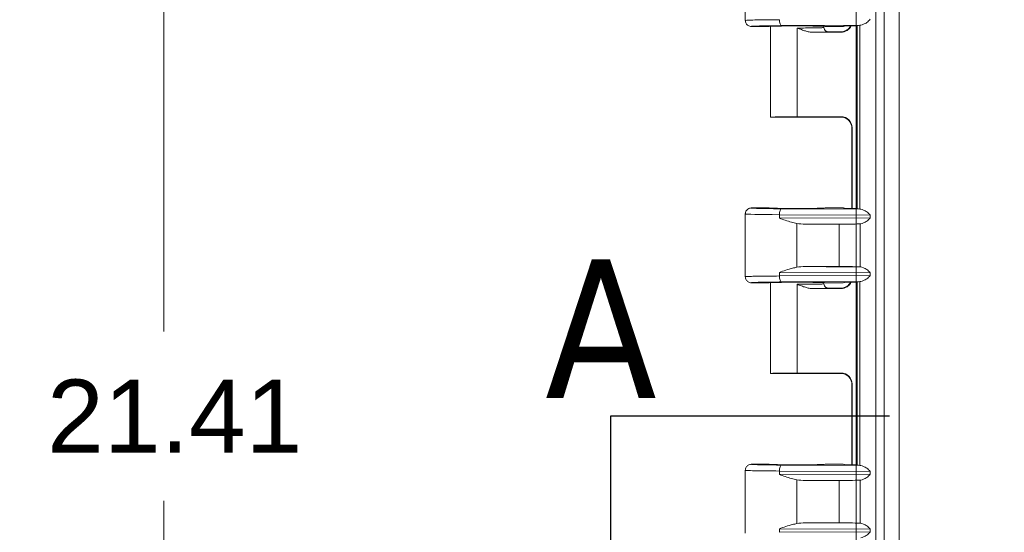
# Model space of a CAD drawing. Header units: inches. Extents: x 0 to 153, y 3 to 96.
# Tile 51 of 132: x 47.18 to 52.94, y 51.65 to 54.65. Entities that reach past the tile are written whole.
import ezdxf

# ---------------------------------------------------------------- set-up
doc = ezdxf.new("R2010")
doc.units = ezdxf.units.IN
doc.header["$LTSCALE"] = 4.5
doc.header["$MEASUREMENT"] = 0
for name, color, linetype, lineweight in [('Dimension (ANSI)', 7, 'Continuous', 9), ('Section Line (ANSI)', 7, 'Continuous', 25), ('Visible (ANSI)', 7, 'Continuous', 18), ('Visible Narrow (ANSI)', 7, 'Continuous', 5)]:
    doc.layers.add(name, color=color, linetype=linetype, lineweight=lineweight)
doc.styles.add('Label Text (ANSI)', font='tahoma.ttf')
doc.styles.add('Note Text (ANSI)', font='arial.ttf')
doc.dimstyles.new('.XX', dxfattribs={"dimscale": 4.5, "dimtxt": 0.095, "dimasz": 0.125, "dimexe": 0.1875, "dimexo": 0.0625, "dimgap": 0.0625, "dimtad": 0, "dimtih": 1, "dimtoh": 1, "dimrnd": 1e-08, "dimzin": 0, "dimdsep": 46, "dimtxsty": 'Note Text (ANSI)', "dimblk": 'Filled-1', "dimcen": 0.09, "dimdle": 0.45, "dimclrd": 256, "dimclre": 256, "dimclrt": 256, "dimadec": 0, "dimazin": 1, "dimtfac": 1.263158, "dimtofl": 0, "dimtmove": 0, "dimatfit": 3, "dimfxl": 1, "dimtolj": 1, "dimtzin": 4, "dimlwd": -1, "dimlwe": -1, "dimarcsym": 0})

# ---------------------------------------------------------------- blocks, each defined once
blk = doc.blocks.new('2dTransSection0')
at = {"layer": 'Section Line (ANSI)', "linetype": 'Continuous'}
for p, q in [((11.6152, 11.6279), (11.2523, 11.6279)), ((11.2523, 11.6279), (11.2523, 11.431))]:
    blk.add_line(p, q, dxfattribs=at)
at = {"layer": 'Section Line (ANSI)', "insert": (11.1673, 11.6517), "char_height": 0.18, "attachment_point": 7, "style": 'Label Text (ANSI)'}
blk.add_mtext('A', dxfattribs=at)
blk = doc.blocks.new('Filled-1')
at = {"color": 0}
for p, q in [((0, 0), (-1, 0.25)), ((-1, 0.25), (-1, -0.25)), ((-1, 0), (0, 0)), ((-1, -0.25), (0, 0))]:
    blk.add_line(p, q, dxfattribs=at)
at = {"color": 0, "flags": 128}
blk.add_lwpolyline([(-1, -0.25), (0, 0), (-1, 0.25), (-1, -0.25)], dxfattribs=at)
at = {"color": 0}
blk.add_solid([(-1, -0.25), (0, 0), (-1, 0.25), (-1, -0.25)], dxfattribs=at)
blk = doc.blocks.new('*D41')
at = {"layer": 'Defpoints', "color": 0, "transparency": 16777216}
for p in [(69.4783, 66.5231), (69.4783, 45.0404), (52.0733, 42.013)]:
    blk.add_point(p, dxfattribs=at)
at = {"layer": 'Dimension (ANSI)', "transparency": 16777216}
for p, q in [((52.0733, 42.2942), (52.0733, 67.3668)), ((69.4783, 45.3217), (69.4783, 67.3668)), ((52.6358, 66.5231), (59.8346, 66.5231)), ((68.9158, 66.5231), (61.7169, 66.5231))]:
    blk.add_line(p, q, dxfattribs=at)
at = {"layer": 'Dimension (ANSI)', "transparency": 16777216, "xscale": 0.5625, "yscale": 0.5625, "zscale": 0.5625, "rotation": 180}
blk.add_blockref('Filled-1', (52.0733, 66.5231), dxfattribs=at)
at = {"layer": 'Dimension (ANSI)', "transparency": 16777216, "xscale": 0.5625, "yscale": 0.5625, "zscale": 0.5625}
blk.add_blockref('Filled-1', (69.4783, 66.5231), dxfattribs=at)
at = {"layer": 'Dimension (ANSI)', "transparency": 16777216, "insert": (60.1159, 66.7377), "char_height": 0.4275, "attachment_point": 1, "style": 'Note Text (ANSI)'}
blk.add_mtext('\\A1;17.41', dxfattribs=at)
blk = doc.blocks.new('*D42')
at = {"layer": 'Defpoints', "color": 0, "transparency": 16777216}
for p in [(48.0223, 63.0279), (52.3223, 63.0279), (52.3223, 41.6229)]:
    blk.add_point(p, dxfattribs=at)
at = {"layer": 'Dimension (ANSI)', "transparency": 16777216}
for p, q in [((52.0411, 63.0279), (47.1786, 63.0279)), ((48.0223, 62.4654), (48.0223, 52.8213)), ((48.0223, 42.1854), (48.0223, 51.8295)), ((52.0411, 41.6229), (47.1786, 41.6229))]:
    blk.add_line(p, q, dxfattribs=at)
at = {"layer": 'Dimension (ANSI)', "transparency": 16777216, "xscale": 0.5625, "yscale": 0.5625, "zscale": 0.5625}
for p, rotation in [((48.0223, 63.0279), 90), ((48.0223, 41.6229), 270)]:
    blk.add_blockref('Filled-1', p, dxfattribs=dict(at, rotation=rotation))
at = {"layer": 'Dimension (ANSI)', "transparency": 16777216, "insert": (47.3386, 52.54), "char_height": 0.4275, "attachment_point": 1, "style": 'Note Text (ANSI)'}
blk.add_mtext('\\A1;21.41', dxfattribs=at)

msp = doc.modelspace()

# ---------------------------------------------------------------- linework, layer by layer
at = {"layer": 'Visible (ANSI)'}
for p, q in [((51.4245, 55.0091), (51.4245, 54.6416)), ((51.5645, 54.6066), (51.4595, 54.6066)), ((51.572, 54.0754), (51.572, 54.6075)), ((51.8194, 54.5727), (51.9847, 54.5727)), ((51.8845, 54.6004), (51.8845, 54.6075)), ((51.9972, 54.6066), (51.892, 54.6066)), ((51.9945, 54.5754), (51.9095, 54.5754)), ((52.0026, 54.6094), (52.0377, 54.6094)), ((52.0377, 54.6094), (52.0398, 54.6104)), ((52.0785, 54.6104), (52.0398, 54.6104)), ((52.0941, 54.6135), (52.0785, 54.6104)), ((52.0785, 54.6104), (52.0785, 53.5404)), ((51.572, 54.0754), (51.9945, 54.0754)), ((51.7283, 54.0781), (51.9847, 54.0781)), ((51.9953, 54.0754), (51.9953, 54.0754)), ((52.0481, 53.5404), (52.0481, 54.0115)), ((52.0497, 54.0131), (52.0497, 53.5404)), ((51.5645, 53.5441), (51.4595, 53.5441)), ((51.9972, 53.5441), (51.892, 53.5441)), ((52.0377, 53.5414), (52.0026, 53.5414)), ((52.0377, 53.5414), (52.0391, 53.5407)), ((52.0785, 53.5404), (52.0591, 53.5404)), ((52.0785, 53.5404), (52.0941, 53.5373)), ((51.4245, 53.5091), (51.4245, 53.1416)), ((51.9741, 53.4495), (51.7763, 53.4494)), ((51.7763, 53.2013), (51.9741, 53.2013)), ((52.0481, 53.1996), (52.0481, 53.1996)), ((52.0497, 53.1996), (52.0497, 53.1996)), ((51.5645, 53.1066), (51.4595, 53.1066)), ((51.572, 52.5754), (51.572, 53.1075)), ((51.8194, 53.0727), (51.9847, 53.0727)), ((51.8845, 53.1004), (51.8845, 53.1075)), ((51.9972, 53.1066), (51.892, 53.1066)), ((51.9945, 53.0754), (51.9095, 53.0754)), ((52.0467, 53.1104), (52.0785, 53.1104)), ((52.0941, 53.1135), (52.0785, 53.1104)), ((52.0785, 53.1104), (52.0785, 52.0404)), ((51.9945, 52.5754), (51.572, 52.5754)), ((51.7283, 52.5781), (51.9847, 52.5781)), ((52.0481, 52.0404), (52.0481, 52.5115)), ((52.0497, 52.0404), (52.0497, 52.5131)), ((51.4595, 52.0441), (51.5645, 52.0441)), ((51.892, 52.0441), (51.9972, 52.0441)), ((52.0785, 52.0404), (52.0467, 52.0404)), ((52.0785, 52.0404), (52.0941, 52.0373)), ((51.4245, 52.0091), (51.4245, 51.6416)), ((51.9741, 51.9495), (51.7763, 51.9494)), ((51.7763, 51.7013), (51.9741, 51.7013))]:
    msp.add_line(p, q, dxfattribs=at)
for centre, major_axis, ratio, start_param, end_param in [((51.7283, 54.6066), (-0.1638, 0), 0.017455, 3.141593, 6.283185), ((51.9847, 54.6377), (0.046, -0.046), 0.999695, 5.497939, 6.635705), ((51.9972, 54.6416), (0, -0.035), 0.999239, 0, 0.397355), ((52.1888, 54.6134), (-0.095, 0), 0.017458, 5.895074, 6.195934), ((51.7283, 54.0754), (-0.1562, 0), 0.017455, 4.712389, 6.275185), ((51.7283, 54.0754), (-0.1562, 0), 0.017455, 0, 0.008), ((51.9847, 54.0131), (0.046, 0.046), 0.999695, 5.497939, 7.068431), ((51.7283, 53.5441), (-0.1638, 0), 0.017455, 0, 3.141593), ((51.9972, 53.5091), (0, 0.035), 0.999239, 5.88583, 6.283185), ((52.0591, 53.5407), (-0.02, 0), 0.017455, 0.034907, 1.570796), ((52.1888, 53.5374), (-0.095, 0), 0.017458, 0.087251, 0.388111), ((51.778, 53.4845), (-0.1043, -0.0007), 0.335474, 1.04844, 1.55227), ((51.9732, 53.4517), (-0.125, 0), 0.017455, 1.577757, 2.939235), ((52.1888, 53.4509), (-0.095, 0), 0.017456, 5.895073, 6.080858), ((51.778, 53.1663), (-0.1043, 0.0007), 0.335474, 4.730916, 5.234745), ((51.9732, 53.1991), (0.125, 0), 0.017455, 0.202358, 1.563836), ((52.1888, 53.1999), (-0.095, 0), 0.017456, 0.202327, 0.385581), ((51.7283, 53.1066), (-0.1638, 0), 0.017455, 3.141593, 6.283185), ((51.9847, 53.1377), (0.046, -0.046), 0.999695, 5.497939, 6.635665), ((51.9972, 53.1416), (0, -0.035), 0.999239, 0, 0.452926), ((52.1888, 53.1134), (-0.095, 0), 0.017458, 5.895074, 6.195934), ((51.7283, 52.5754), (-0.1562, 0), 0.017455, 4.712389, 6.275185), ((51.7283, 52.5754), (-0.1562, 0), 0.017455, 0, 0.008), ((51.9847, 52.5131), (0.046, 0.046), 0.999695, 5.497939, 7.068431), ((51.7283, 52.0441), (-0.1638, 0), 0.017455, 0, 3.141593), ((51.9972, 52.0091), (0, 0.035), 0.999239, 5.830256, 6.283185), ((52.1888, 52.0374), (-0.095, 0), 0.017458, 0.087251, 0.388111), ((51.778, 51.9845), (-0.1043, -0.0007), 0.335474, 1.04844, 1.55227), ((51.9732, 51.9517), (-0.125, 0), 0.017455, 1.577757, 2.939235), ((52.1888, 51.9509), (-0.095, 0), 0.017456, 5.895073, 6.080858), ((51.778, 51.6663), (-0.1043, 0.0007), 0.335474, 4.730916, 5.234745), ((51.9732, 51.6991), (0.125, 0), 0.017455, 0.202358, 1.563836), ((52.1888, 51.6999), (-0.095, 0), 0.017456, 0.202327, 0.385069)]:
    msp.add_ellipse(centre, major_axis=major_axis, ratio=ratio, start_param=start_param, end_param=end_param, dxfattribs=at)
for points, knots in [([(51.4595, 54.6066), (51.4534, 54.6066), (51.4473, 54.6083), (51.442, 54.6113), (51.4394, 54.6129), (51.4369, 54.6148), (51.4348, 54.6169), (51.4327, 54.619), (51.4307, 54.6215), (51.4292, 54.6241), (51.4262, 54.6294), (51.4245, 54.6355), (51.4245, 54.6416)], [0, 0, 0, 0, 0.333333, 0.333333, 0.333333, 0.49993, 0.49993, 0.49993, 0.666667, 0.666667, 0.666667, 1, 1, 1, 1]), ([(51.9095, 54.5754), (51.9051, 54.5754), (51.9008, 54.5766), (51.897, 54.5787), (51.8932, 54.5809), (51.89, 54.5842), (51.8878, 54.5879), (51.8857, 54.5917), (51.8845, 54.596), (51.8845, 54.6004)], [0.0000006, 0.0000006, 0.0000006, 0.0000006, 0.3333333, 0.3333333, 0.3333333, 0.6666667, 0.6666667, 0.6666667, 0.9994486, 0.9994486, 0.9994486, 0.9994486]), ([(51.9913, 54.575), (51.9913, 54.575), (51.9915, 54.575), (51.9927, 54.5751), (51.9934, 54.5752), (51.9954, 54.5755), (51.9967, 54.5758), (51.9994, 54.5764), (52.0008, 54.5768), (52.0042, 54.5778), (52.0062, 54.5785), (52.0114, 54.5807), (52.0146, 54.5823), (52.0225, 54.5872), (52.0269, 54.5909), (52.035, 54.5996), (52.0386, 54.6048), (52.0414, 54.6104)], [0.0970904, 0.0970904, 0.0970904, 0.0970904, 0.1173918, 0.1173918, 0.1313385, 0.1313385, 0.1456838, 0.1456838, 0.1577639, 0.1577639, 0.174551, 0.174551, 0.2022796, 0.2022796, 0.2455631, 0.2455631, 0.2929576, 0.2929576, 0.2929576, 0.2929576]), ([(52.0481, 54.0115), (52.0481, 54.0185), (52.047, 54.0256), (52.0425, 54.0388), (52.0392, 54.0451), (52.0309, 54.0561), (52.0258, 54.061), (52.0175, 54.0668), (52.0145, 54.0685), (52.0088, 54.0713), (52.006, 54.0724), (52.0013, 54.0739), (51.9994, 54.0744), (51.9969, 54.0749), (51.9961, 54.0751), (51.9943, 54.0754), (51.9935, 54.0755), (51.9923, 54.0757), (51.9919, 54.0758), (51.9913, 54.0758), (51.9912, 54.0758), (51.9912, 54.0758)], [0.0000473, 0.0000473, 0.0000473, 0.0000473, 0.0535039, 0.0535039, 0.1061034, 0.1061034, 0.1586873, 0.1586873, 0.1843337, 0.1843337, 0.2080502, 0.2080502, 0.2242897, 0.2242897, 0.2328834, 0.2328834, 0.2452752, 0.2452752, 0.2577755, 0.2577755, 0.2710719, 0.2710719, 0.2710719, 0.2710719]), ([(51.4595, 53.5441), (51.457, 53.5441), (51.4545, 53.5439), (51.4497, 53.5428), (51.4475, 53.5421), (51.4414, 53.5394), (51.4378, 53.5369), (51.4321, 53.5312), (51.4299, 53.5281), (51.4258, 53.52), (51.425, 53.5156), (51.4246, 53.5114), (51.4245, 53.5102), (51.4245, 53.5091)], [-0.08332372, -0.08332372, -0.08332372, -0.08332372, -0.07190987, -0.07190987, -0.06103152, -0.06103152, -0.04145418, -0.04145418, -0.02414848, -0.02414848, 0, 0, 0.00766329, 0.00766329, 0.00766329, 0.00766329]), ([(51.7262, 53.4538), (51.7158, 53.4557), (51.7054, 53.4582), (51.6702, 53.4676), (51.6459, 53.4759), (51.6244, 53.4836)], [-0.2597274, -0.2597274, -0.2597274, -0.2597274, -0.1837213, -0.1837213, 0, 0, 0, 0]), ([(51.6244, 53.1672), (51.6475, 53.1754), (51.6764, 53.1852), (51.7092, 53.1935), (51.7176, 53.1954), (51.7262, 53.197)], [-1.1191106, -1.1191106, -1.1191106, -1.1191106, -0.9214246, -0.9214246, -0.8602004, -0.8602004, -0.8602004, -0.8602004]), ([(52.1555, 53.1639), (52.1494, 53.1719), (52.137, 53.1854), (52.1148, 53.1937), (52.1039, 53.1991), (52.1001, 53.1993)], [0, 0, 0, 0, 0.3333333, 0.6666667, 0.9999874, 0.9999874, 0.9999874, 0.9999874]), ([(51.4245, 53.1416), (51.4245, 53.1355), (51.4262, 53.1294), (51.4292, 53.1241), (51.4307, 53.1215), (51.4327, 53.119), (51.4348, 53.1169), (51.4369, 53.1148), (51.4394, 53.1129), (51.442, 53.1113), (51.4473, 53.1083), (51.4534, 53.1066), (51.4595, 53.1066)], [0, 0, 0, 0, 0.333333, 0.333333, 0.333333, 0.50007, 0.50007, 0.50007, 0.666667, 0.666667, 0.666667, 1, 1, 1, 1]), ([(51.9095, 53.0754), (51.9051, 53.0754), (51.9008, 53.0766), (51.897, 53.0787), (51.8932, 53.0809), (51.89, 53.0842), (51.8878, 53.0879), (51.8857, 53.0917), (51.8845, 53.096), (51.8845, 53.1004)], [0.0000006, 0.0000006, 0.0000006, 0.0000006, 0.3333333, 0.3333333, 0.3333333, 0.6666667, 0.6666667, 0.6666667, 0.9994486, 0.9994486, 0.9994486, 0.9994486]), ([(51.9913, 53.075), (51.9913, 53.075), (51.9915, 53.075), (51.9927, 53.0751), (51.9934, 53.0752), (51.9954, 53.0755), (51.9967, 53.0758), (51.9994, 53.0764), (52.0008, 53.0768), (52.0042, 53.0778), (52.0062, 53.0785), (52.0114, 53.0807), (52.0146, 53.0823), (52.0225, 53.0872), (52.0269, 53.0909), (52.035, 53.0996), (52.0386, 53.1048), (52.0414, 53.1104)], [0.0970904, 0.0970904, 0.0970904, 0.0970904, 0.1173917, 0.1173917, 0.1313385, 0.1313385, 0.1456838, 0.1456838, 0.1577639, 0.1577639, 0.174551, 0.174551, 0.2022796, 0.2022796, 0.2455631, 0.2455631, 0.2929372, 0.2929372, 0.2929372, 0.2929372]), ([(52.004, 53.1101), (52.0041, 53.1101), (52.0041, 53.1101), (52.0109, 53.1102), (52.0177, 53.1102), (52.0288, 53.1103), (52.0325, 53.1104), (52.0397, 53.1104), (52.0432, 53.1104), (52.0467, 53.1104)], [-0.1220453, -0.1220453, -0.1220453, -0.1220453, -0.1215696, -0.1215696, -0.0570932, -0.0570932, -0.0267268, -0.0267268, -0.000001, -0.000001, -0.000001, -0.000001]), ([(52.0481, 52.5115), (52.0481, 52.5185), (52.047, 52.5256), (52.0425, 52.5388), (52.0392, 52.5451), (52.0309, 52.5561), (52.0258, 52.561), (52.0175, 52.5668), (52.0145, 52.5685), (52.0088, 52.5713), (52.006, 52.5724), (52.0013, 52.5739), (51.9994, 52.5744), (51.9969, 52.5749), (51.9961, 52.5751), (51.9944, 52.5754), (51.9935, 52.5755), (51.9923, 52.5757), (51.9919, 52.5757), (51.9914, 52.5758), (51.9913, 52.5758), (51.9913, 52.5758)], [0.0000334, 0.0000334, 0.0000334, 0.0000334, 0.0535063, 0.0535063, 0.1061081, 0.1061081, 0.1586933, 0.1586933, 0.1843354, 0.1843354, 0.2080207, 0.2080207, 0.2241902, 0.2241902, 0.2327496, 0.2327496, 0.2451275, 0.2451275, 0.257632, 0.257632, 0.2710905, 0.2710905, 0.2710905, 0.2710905]), ([(51.4595, 52.0441), (51.4534, 52.0441), (51.4473, 52.0425), (51.442, 52.0394), (51.4367, 52.0364), (51.4323, 52.0319), (51.4292, 52.0266), (51.4262, 52.0213), (51.4245, 52.0152), (51.4245, 52.0091)], [0, 0, 0, 0, 0.333333, 0.333333, 0.333333, 0.666667, 0.666667, 0.666667, 1, 1, 1, 1]), ([(52.0467, 52.0404), (52.0433, 52.0404), (52.0398, 52.0404), (52.0326, 52.0404), (52.0289, 52.0404), (52.0172, 52.0405), (52.0079, 52.0407), (52.0046, 52.0407), (52.0044, 52.0407), (52.004, 52.0407)], [-0.05177883, -0.05177883, -0.05177883, -0.05177883, -0.04080932, -0.04080932, -0.02835262, -0.02835262, 0, 0, 0.00283009, 0.00283009, 0.00283009, 0.00283009]), ([(51.7262, 51.9538), (51.7158, 51.9557), (51.7054, 51.9582), (51.6702, 51.9676), (51.6459, 51.9759), (51.6244, 51.9836)], [-0.2597274, -0.2597274, -0.2597274, -0.2597274, -0.1837213, -0.1837213, 0, 0, 0, 0]), ([(51.6244, 51.6672), (51.6475, 51.6754), (51.6764, 51.6852), (51.7092, 51.6935), (51.7176, 51.6954), (51.7262, 51.697)], [-1.1191106, -1.1191106, -1.1191106, -1.1191106, -0.9214246, -0.9214246, -0.8602004, -0.8602004, -0.8602004, -0.8602004]), ([(52.1555, 51.6639), (52.1494, 51.6719), (52.1371, 51.6854), (52.1147, 51.6937), (52.1041, 51.6991), (52.1003, 51.6993)], [0, 0, 0, 0, 0.3333333, 0.6666667, 0.9992589, 0.9992589, 0.9992589, 0.9992589])]:
    msp.add_open_spline(points, degree=3, knots=knots, dxfattribs=at)
for points in [[(52.1008, 54.614), (52.1046, 54.6142), (52.1144, 54.6196), (52.1371, 54.6279), (52.1494, 54.6414), (52.1555, 54.6494)], [(51.8194, 54.5727), (51.8125, 54.5727), (51.7984, 54.5741), (51.776, 54.5795), (51.7527, 54.5875), (51.7366, 54.5939), (51.7283, 54.5973)], [(52.1555, 53.5014), (52.1494, 53.5094), (52.1371, 53.5229), (52.1144, 53.5312), (52.1046, 53.5366), (52.1008, 53.5368)], [(52.1008, 53.4515), (52.1046, 53.4517), (52.1144, 53.4571), (52.1371, 53.4654), (52.1494, 53.4789), (52.1555, 53.4869)], [(52.1008, 53.114), (52.1046, 53.1142), (52.1144, 53.1196), (52.1371, 53.1279), (52.1494, 53.1414), (52.1555, 53.1494)], [(51.8194, 53.0727), (51.8125, 53.0727), (51.7984, 53.0741), (51.776, 53.0795), (51.7527, 53.0875), (51.7366, 53.0939), (51.7283, 53.0973)], [(52.004, 53.1101), (52.0043, 53.1101), (52.0046, 53.1101), (52.0049, 53.1101)], [(52.0049, 52.0407), (52.0046, 52.0407), (52.0043, 52.0407), (52.004, 52.0407)], [(52.1555, 52.0014), (52.1494, 52.0094), (52.1371, 52.0229), (52.1144, 52.0312), (52.1046, 52.0366), (52.1008, 52.0368)], [(52.1008, 51.9515), (52.1046, 51.9517), (52.1144, 51.9571), (52.1371, 51.9654), (52.1494, 51.9789), (52.1555, 51.9869)], [(52.1008, 51.614), (52.1046, 51.6142), (52.1144, 51.6196), (52.1371, 51.6279), (52.1494, 51.6414), (52.1555, 51.6494)]]:
    msp.add_open_spline(points, degree=3, dxfattribs=at)
at = {"layer": 'Visible Narrow (ANSI)'}
for p, q in [((52.1887, 62.758), (52.1887, 41.8928)), ((52.2365, 61.7149), (52.2365, 42.9359)), ((52.3249, 61.7149), (52.3249, 42.9359)), ((51.6363, 54.6111), (52.1008, 54.614)), ((51.7283, 54.5973), (51.7283, 54.5727)), ((51.7283, 54.5727), (51.7283, 54.0781)), ((51.9832, 54.5743), (51.9847, 54.5727)), ((52.0026, 54.6094), (51.9972, 54.6066)), ((52.0941, 53.5373), (52.0941, 54.6135)), ((51.9832, 54.0765), (51.9847, 54.0781)), ((51.9941, 54.0756), (51.9941, 54.0756)), ((52.0482, 54.0115), (52.0497, 54.0131)), ((52.0482, 53.5404), (52.0482, 54.0115)), ((51.6363, 53.5397), (52.1008, 53.5368)), ((51.9972, 53.5441), (52.0026, 53.5414)), ((51.6244, 53.5047), (51.6244, 53.4836)), ((51.6244, 53.5047), (52.1555, 53.5014)), ((51.6244, 53.4836), (52.1555, 53.4869)), ((52.1555, 53.4869), (52.1555, 53.5014)), ((51.7262, 53.197), (51.7262, 53.4538)), ((51.7763, 53.4494), (52.1008, 53.4515)), ((51.9741, 53.2013), (51.9741, 53.4495)), ((52.0957, 53.1996), (52.0957, 53.4512)), ((52.0482, 53.1996), (52.0482, 53.1996)), ((51.6244, 53.1672), (51.6244, 53.1461)), ((51.6244, 53.1672), (52.1555, 53.1639)), ((51.6244, 53.1461), (52.1555, 53.1494)), ((52.1555, 53.1494), (52.1555, 53.1639)), ((51.6363, 53.1111), (52.1008, 53.114)), ((51.7283, 53.0973), (51.7283, 53.0727)), ((51.7283, 53.0727), (51.7283, 52.5781)), ((51.9832, 53.0743), (51.9847, 53.0727)), ((51.9972, 53.1066), (52.004, 53.1101)), ((52.0941, 52.0373), (52.0941, 53.1135)), ((51.9832, 52.5765), (51.9847, 52.5781)), ((52.0482, 52.5115), (52.0497, 52.5131)), ((52.0482, 52.0404), (52.0482, 52.5115)), ((51.6363, 52.0397), (52.1008, 52.0368)), ((52.004, 52.0407), (51.9972, 52.0441)), ((51.6244, 52.0047), (51.6244, 51.9836)), ((51.6244, 52.0047), (52.1555, 52.0014)), ((51.6244, 51.9836), (52.1555, 51.9869)), ((52.1555, 51.9869), (52.1555, 52.0014)), ((51.7262, 51.697), (51.7262, 51.9538)), ((51.7763, 51.9494), (52.1008, 51.9515)), ((51.9741, 51.7013), (51.9741, 51.9495)), ((52.0957, 51.6996), (52.0957, 51.9512)), ((51.7763, 51.7013), (52.1005, 51.6993)), ((51.6244, 51.6672), (51.6244, 51.6461)), ((51.6244, 51.6672), (52.1555, 51.6639)), ((51.6244, 51.6461), (52.1555, 51.6494)), ((52.1555, 51.6494), (52.1555, 51.6639))]:
    msp.add_line(p, q, dxfattribs=at)
for centre, major_axis, ratio, start_param, end_param in [((51.6363, 54.6461), (0.0002, -0.035), 0.342015, 4.710216, 6.264576), ((51.9832, 54.6392), (0.046, 0.046), 0.999695, 3.927143, 5.038113), ((51.9832, 54.0115), (-0.046, 0.046), 0.999695, 3.927143, 5.497635), ((51.6363, 53.5047), (0.0002, 0.035), 0.342014, 0.018573, 1.572969), ((51.7283, 53.5091), (0.3038, 0), 0.015442, 3.141593, 4.363323), ((51.6363, 53.1461), (0.0002, -0.035), 0.342015, 4.710216, 6.264576), ((51.9832, 53.1392), (0.046, 0.046), 0.999695, 3.927143, 5.03799), ((51.9832, 52.5115), (-0.046, 0.046), 0.999695, 3.927143, 5.497635), ((51.6363, 52.0047), (0.0002, 0.035), 0.342015, 0.018621, 1.57297)]:
    msp.add_ellipse(centre, major_axis=major_axis, ratio=ratio, start_param=start_param, end_param=end_param, dxfattribs=at)
for points, knots in [([(51.6244, 54.6461), (51.6011, 54.6459), (51.5567, 54.6456), (51.5002, 54.6448), (51.4574, 54.6439), (51.4306, 54.6428), (51.4245, 54.642), (51.4245, 54.6416)], [0, 0, 0, 0, 0.2, 0.4, 0.6, 0.8, 1, 1, 1, 1]), ([(51.6363, 54.6111), (51.6276, 54.611), (51.6191, 54.6109), (51.6108, 54.6109), (51.5993, 54.6108), (51.5882, 54.6107), (51.5777, 54.6105), (51.5647, 54.6104), (51.5524, 54.6102), (51.5411, 54.61), (51.5367, 54.6099), (51.5324, 54.6099), (51.5283, 54.6098), (51.5137, 54.6095), (51.5011, 54.6092), (51.4908, 54.6088), (51.4906, 54.6088), (51.4904, 54.6088), (51.4901, 54.6088), (51.4802, 54.6085), (51.4726, 54.6081), (51.4674, 54.6078), (51.4657, 54.6077), (51.4643, 54.6075), (51.4631, 54.6074), (51.4607, 54.6072), (51.4595, 54.6069), (51.4595, 54.6066)], [0, 0, 0, 0, 0.08304, 0.08304, 0.08304, 0.2, 0.2, 0.2, 0.343946, 0.343946, 0.343946, 0.4, 0.4, 0.4, 0.6, 0.6, 0.6, 0.604385, 0.604385, 0.604385, 0.8, 0.8, 0.8, 0.865034, 0.865034, 0.865034, 1, 1, 1, 1]), ([(51.8194, 54.5727), (51.838, 54.5729), (51.8537, 54.5731), (51.8669, 54.5734), (51.8801, 54.5737), (51.8909, 54.574), (51.8982, 54.5743), (51.9055, 54.5747), (51.9093, 54.575), (51.9095, 54.5754)], [0, 0, 0, 0, 0.3333333, 0.3333333, 0.3333333, 0.6666667, 0.6666667, 0.6666667, 0.9999914, 0.9999914, 0.9999914, 0.9999914]), ([(51.9927, 54.5751), (51.9904, 54.575), (51.9885, 54.5749), (51.987, 54.5748), (51.9869, 54.5748), (51.9868, 54.5748), (51.9867, 54.5748), (51.9841, 54.5746), (51.983, 54.5744), (51.9832, 54.5743)], [0.2464816, 0.2464816, 0.2464816, 0.2464816, 0.5, 0.5, 0.5, 0.5215044, 0.5215044, 0.5215044, 1, 1, 1, 1]), ([(51.9927, 54.0757), (51.9905, 54.0757), (51.9848, 54.076), (51.983, 54.0763), (51.9832, 54.0765)], [0.2504636, 0.2504636, 0.2504636, 0.2504636, 0.5, 1, 1, 1, 1]), ([(51.4595, 53.5441), (51.4595, 53.5439), (51.4602, 53.5437), (51.4616, 53.5435), (51.4631, 53.5433), (51.4652, 53.5431), (51.4681, 53.543), (51.4724, 53.5427), (51.4783, 53.5424), (51.4856, 53.5421), (51.4882, 53.542), (51.4909, 53.5419), (51.4937, 53.5418), (51.5049, 53.5415), (51.5186, 53.5412), (51.5339, 53.5409), (51.5493, 53.5406), (51.5663, 53.5404), (51.5836, 53.5402), (51.5879, 53.5401), (51.5922, 53.5401), (51.5965, 53.54), (51.6096, 53.5399), (51.6228, 53.5398), (51.6363, 53.5397)], [0, 0, 0, 0, 0.09978, 0.09978, 0.09978, 0.2, 0.2, 0.2, 0.348865, 0.348865, 0.348865, 0.4, 0.4, 0.4, 0.6, 0.6, 0.6, 0.8, 0.8, 0.8, 0.84963, 0.84963, 0.84963, 1, 1, 1, 1]), ([(51.6244, 53.1461), (51.6011, 53.1459), (51.5567, 53.1456), (51.5002, 53.1448), (51.4574, 53.1439), (51.4306, 53.1428), (51.4245, 53.142), (51.4245, 53.1416)], [0, 0, 0, 0, 0.2, 0.4, 0.6, 0.8, 1, 1, 1, 1]), ([(51.6363, 53.1111), (51.6276, 53.111), (51.6191, 53.1109), (51.6108, 53.1109), (51.5993, 53.1108), (51.5882, 53.1107), (51.5777, 53.1105), (51.5647, 53.1104), (51.5524, 53.1102), (51.5411, 53.11), (51.5367, 53.1099), (51.5324, 53.1099), (51.5283, 53.1098), (51.5137, 53.1095), (51.5011, 53.1092), (51.4908, 53.1088), (51.4906, 53.1088), (51.4904, 53.1088), (51.4901, 53.1088), (51.4802, 53.1085), (51.4726, 53.1081), (51.4674, 53.1078), (51.4657, 53.1077), (51.4643, 53.1075), (51.4631, 53.1074), (51.4607, 53.1072), (51.4595, 53.1069), (51.4595, 53.1066)], [0, 0, 0, 0, 0.08304, 0.08304, 0.08304, 0.2, 0.2, 0.2, 0.343946, 0.343946, 0.343946, 0.4, 0.4, 0.4, 0.6, 0.6, 0.6, 0.604385, 0.604385, 0.604385, 0.8, 0.8, 0.8, 0.865034, 0.865034, 0.865034, 1, 1, 1, 1]), ([(51.8194, 53.0727), (51.838, 53.0729), (51.8537, 53.0731), (51.8669, 53.0734), (51.8801, 53.0737), (51.8909, 53.074), (51.8982, 53.0743), (51.9055, 53.0747), (51.9093, 53.075), (51.9095, 53.0754)], [0, 0, 0, 0, 0.3333333, 0.3333333, 0.3333333, 0.6666667, 0.6666667, 0.6666667, 0.9999914, 0.9999914, 0.9999914, 0.9999914]), ([(51.9927, 53.0751), (51.9904, 53.075), (51.9885, 53.0749), (51.987, 53.0748), (51.9869, 53.0748), (51.9868, 53.0748), (51.9867, 53.0748), (51.9841, 53.0746), (51.983, 53.0744), (51.9832, 53.0743)], [0.2464816, 0.2464816, 0.2464816, 0.2464816, 0.5, 0.5, 0.5, 0.5214924, 0.5214924, 0.5214924, 1, 1, 1, 1]), ([(51.9927, 52.5757), (51.9905, 52.5757), (51.9886, 52.5758), (51.9871, 52.5759), (51.9862, 52.576), (51.9854, 52.5761), (51.9848, 52.5761), (51.9836, 52.5763), (51.983, 52.5764), (51.9832, 52.5765)], [0.2490631, 0.2490631, 0.2490631, 0.2490631, 0.5, 0.5, 0.5, 0.6617996, 0.6617996, 0.6617996, 1, 1, 1, 1]), ([(51.6363, 52.0397), (51.6264, 52.0398), (51.6169, 52.0399), (51.6077, 52.0399), (51.5923, 52.0401), (51.578, 52.0402), (51.5645, 52.0404), (51.5546, 52.0405), (51.5452, 52.0407), (51.5364, 52.0408), (51.526, 52.041), (51.5165, 52.0412), (51.5079, 52.0414), (51.4995, 52.0417), (51.4921, 52.0419), (51.4859, 52.0421), (51.4803, 52.0423), (51.4756, 52.0425), (51.4718, 52.0427), (51.4668, 52.043), (51.4633, 52.0433), (51.4613, 52.0436), (51.4601, 52.0438), (51.4595, 52.044), (51.4595, 52.0441)], [0, 0, 0, 0, 0.093578, 0.093578, 0.093578, 0.25, 0.25, 0.25, 0.364586, 0.364586, 0.364586, 0.5, 0.5, 0.5, 0.633097, 0.633097, 0.633097, 0.75, 0.75, 0.75, 0.904109, 0.904109, 0.904109, 1, 1, 1, 1]), ([(51.6244, 52.0047), (51.5953, 52.0049), (51.5404, 52.0054), (51.4755, 52.0064), (51.434, 52.0077), (51.4245, 52.0087), (51.4245, 52.0091)], [0, 0, 0, 0, 0.25, 0.5, 0.75, 1, 1, 1, 1])]:
    msp.add_open_spline(points, degree=3, knots=knots, dxfattribs=at)
for points in [[(51.7283, 54.5973), (51.7446, 54.5973), (51.7773, 54.5974), (51.8215, 54.5978), (51.8566, 54.5985), (51.8792, 54.5994), (51.8845, 54.6001), (51.8845, 54.6004)], [(52.0481, 54.0115), (52.0481, 54.0115), (52.0481, 54.0115), (52.0482, 54.0115)], [(51.7763, 53.2013), (51.8845, 53.2006), (51.9919, 53.2), (52.1001, 53.1993)], [(51.7283, 53.0973), (51.7446, 53.0973), (51.7773, 53.0974), (51.8215, 53.0978), (51.8566, 53.0985), (51.8792, 53.0994), (51.8845, 53.1001), (51.8845, 53.1004)]]:
    msp.add_open_spline(points, degree=3, dxfattribs=at)

# ---------------------------------------------------------------- block references
at = {"layer": 'Section Line (ANSI)', "xscale": 4.5, "yscale": 4.5, "zscale": 4.5}
msp.add_blockref('2dTransSection0', (0, 0), dxfattribs=at)

# ---------------------------------------------------------------- dimensions: what is measured, and where the dimension line sits
at = {"layer": 'Dimension (ANSI)'}
for base, p1, p2, angle, override, picture, middle in [((69.4782646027, 66.52309204), (52.0732646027, 42.0129870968), (69.4782646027, 45.0404314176), 180, {"dimgap": 0.0625, "dimtih": 0, "dimtoh": 0, "dimdec": 2, "dimtol": 0, "dimlim": 0, "dimtp": 0, "dimtm": 0, "dimtdec": 2, "dimatfit": 1}, '*D41', (60.7757646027, 66.52309204)), ((48.0223132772, 63.0278903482), (52.3223132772, 41.6228903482), (52.3223132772, 63.0278903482), 90, {"dimgap": 0.0625, "dimdec": 2, "dimtol": 0, "dimlim": 0, "dimtp": 0, "dimtm": 0, "dimtdec": 2, "dimatfit": 1}, '*D42', (48.0223132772, 52.3253903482))]:
    dim = msp.add_linear_dim(base=base, p1=p1, p2=p2, angle=angle, dimstyle='.XX', override=override, dxfattribs=at)
    dim.commit()
    dim.dimension.update_dxf_attribs({"geometry": picture, "text_midpoint": middle, "dimtype": 160})

doc.saveas('drawing.dxf')
